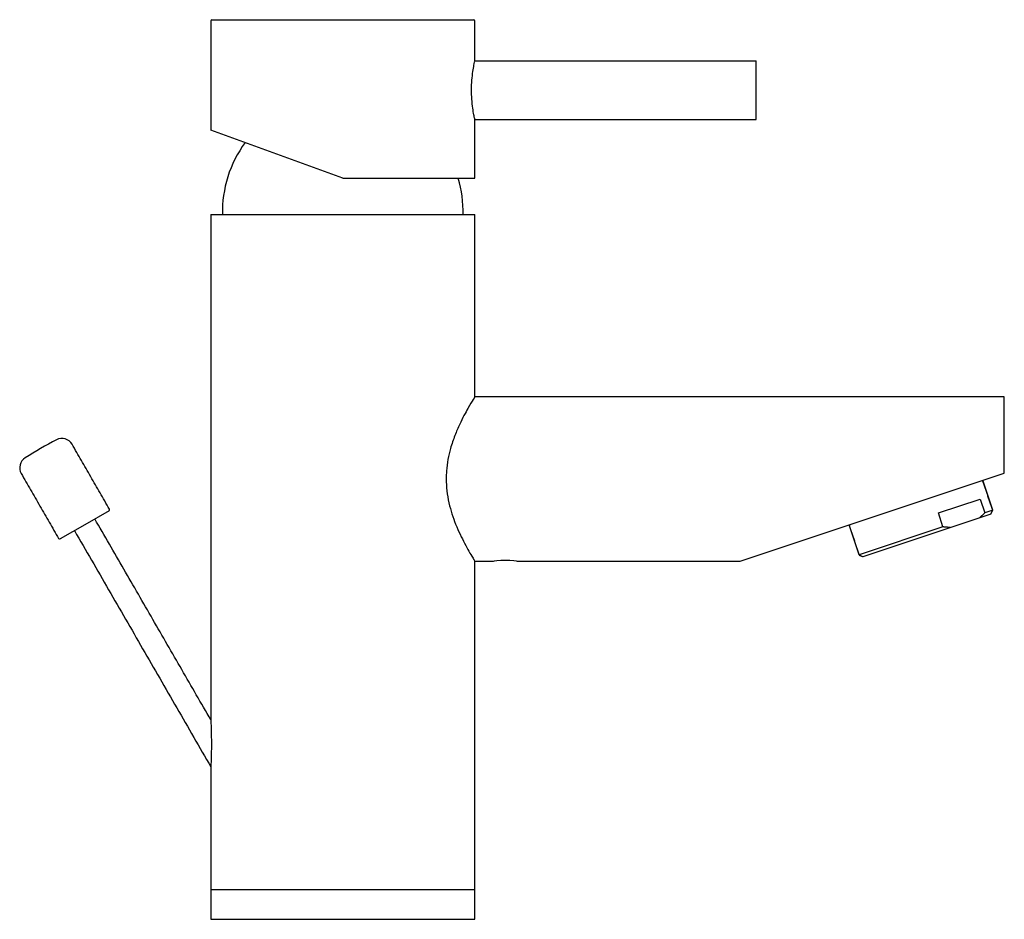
# Model space of a CAD drawing. Header units: millimetres. Extents: x 4014.187 to 4014.355, y 1979.738 to 1979.891.
import ezdxf

# ---------------------------------------------------------------- set-up
doc = ezdxf.new("R2010")
doc.units = ezdxf.units.MM
doc.layers.add('SANINDUSA', color=3, linetype='Continuous')

msp = doc.modelspace()

# ---------------------------------------------------------------- linework, layer by layer
at = {"layer": 'SANINDUSA'}
for p, q in [((4014.22002717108, 1979.890876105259), (4014.22002717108, 1979.87226543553)), ((4014.22022717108, 1979.891076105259), (4014.26482717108, 1979.891076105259)), ((4014.26502717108, 1979.885076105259), (4014.26502717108, 1979.890876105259)), ((4014.26502717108, 1979.884076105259), (4014.31292717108, 1979.884076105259)), ((4014.31292717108, 1979.881602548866), (4014.31292717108, 1979.884076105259)), ((4014.31292717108, 1979.874076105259), (4014.31292717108, 1979.881602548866)), ((4014.26502717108, 1979.864076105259), (4014.26502717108, 1979.874076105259)), ((4014.24252717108, 1979.864076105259), (4014.22002717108, 1979.87226543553)), ((4014.24252717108, 1979.864076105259), (4014.26502717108, 1979.864076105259)), ((4014.22002717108, 1979.857876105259), (4014.26502717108, 1979.857876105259)), ((4014.355225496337, 1979.813876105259), (4014.355225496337, 1979.826876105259)), ((4014.310225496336, 1979.798876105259), (4014.355225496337, 1979.813876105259)), ((4014.353247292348, 1979.807524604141), (4014.351539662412, 1979.812647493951)), ((4014.343986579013, 1979.80707293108), (4014.351118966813, 1979.80945039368)), ((4014.351118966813, 1979.80945039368), (4014.351909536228, 1979.807078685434)), ((4014.202714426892, 1979.807462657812), (4014.198557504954, 1979.805062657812)), ((4014.353247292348, 1979.807524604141), (4014.351909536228, 1979.807078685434)), ((4014.352931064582, 1979.806892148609), (4014.353247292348, 1979.807524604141)), ((4014.352931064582, 1979.806892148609), (4014.331111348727, 1979.799618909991)), ((4014.344777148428, 1979.804701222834), (4014.343986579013, 1979.80707293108)), ((4014.198557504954, 1979.805062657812), (4014.194400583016, 1979.802662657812)), ((4014.330478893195, 1979.799935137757), (4014.328771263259, 1979.805058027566)), ((4014.344777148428, 1979.804701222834), (4014.330478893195, 1979.799935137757)), ((4014.331111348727, 1979.799618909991), (4014.330478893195, 1979.799935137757)), ((4014.24252717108, 1979.742876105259), (4014.22002717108, 1979.742876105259)), ((4014.26502717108, 1979.742876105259), (4014.24252717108, 1979.742876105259)), ((4014.22002717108, 1979.737876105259), (4014.24252717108, 1979.737876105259)), ((4014.24252717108, 1979.737876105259), (4014.26502717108, 1979.737876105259))]:
    msp.add_line(p, q, dxfattribs=at)
at = {"layer": 'SANINDUSA', "flags": 128}
msp.add_lwpolyline([(4014.268201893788, 1979.79887617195), (4014.268201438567, 1979.798876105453), (4014.268357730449, 1979.798899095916), (4014.268795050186, 1979.798954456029), (4014.26945194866, 1979.799009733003), (4014.269833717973, 1979.799027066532), (4014.270226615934, 1979.799033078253), (4014.270618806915, 1979.799027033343), (4014.27100122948, 1979.799009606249), (4014.271657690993, 1979.798954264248), (4014.272094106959, 1979.798898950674), (4014.272249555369, 1979.798876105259), (4014.272249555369, 1979.798876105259)], dxfattribs=at)
at = {"layer": 'SANINDUSA'}
for centre, radius, start, end in [((4014.22022717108, 1979.890876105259), 0.0002000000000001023, 90, 180), ((4014.26482717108, 1979.890876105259), 0.0002000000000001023, 0, 90), ((4014.242022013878, 1979.858330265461), 0.01999999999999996, 143.8230439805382, 181.3011849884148), ((4014.243032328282, 1979.858330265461), 0.02000000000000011, 358.6988150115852, 16.69590066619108), ((4014.231057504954, 1979.748771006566), 0.08000000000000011, 117.7957724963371, 122.2042275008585), ((4014.194684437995, 1979.817771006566), 0.002000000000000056, 30.00000000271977, 117.7957724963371), ((4014.189488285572, 1979.814771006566), 0.002000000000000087, 122.2042275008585, 210.0000000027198), ((4014.202614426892, 1979.807635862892), 0.0002000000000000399, 300.0000000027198, 30.00000000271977), ((4014.194300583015, 1979.802835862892), 0.0001999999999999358, 210.0000000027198, 300.0000000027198)]:
    msp.add_arc(centre, radius, start, end, dxfattribs=at)
for points in [[(4014.26502717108, 1979.884076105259), (4014.26502717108, 1979.885076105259)], [(4014.26502717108, 1979.874076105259), (4014.31292717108, 1979.874076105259)], [(4014.22002717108, 1979.857876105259), (4014.22002717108, 1979.772376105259)], [(4014.26502717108, 1979.826876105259), (4014.26502717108, 1979.857876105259)], [(4014.355225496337, 1979.826876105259), (4014.26502717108, 1979.826876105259)], [(4014.202787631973, 1979.807735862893), (4014.196416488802, 1979.818771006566)], [(4014.187756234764, 1979.813771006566), (4014.194127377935, 1979.802735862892)], [(4014.353247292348, 1979.807524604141), (4014.351539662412, 1979.812647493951)], [(4014.352931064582, 1979.806892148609), (4014.353247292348, 1979.807524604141)], [(4014.220050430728, 1979.771835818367), (4014.200289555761, 1979.806062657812)], [(4014.351909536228, 1979.807078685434), (4014.35099557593, 1979.806246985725)], [(4014.196825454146, 1979.804062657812), (4014.220050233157, 1979.76383616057)], [(4014.328771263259, 1979.805058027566), (4014.330478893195, 1979.799935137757)], [(4014.346007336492, 1979.804584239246), (4014.344777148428, 1979.804701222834)], [(4014.330478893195, 1979.799935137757), (4014.331111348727, 1979.799618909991)], [(4014.26502717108, 1979.798876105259), (4014.268201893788, 1979.798876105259)], [(4014.26502717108, 1979.742876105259), (4014.26502717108, 1979.798876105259)], [(4014.272249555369, 1979.798876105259), (4014.310225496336, 1979.798876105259)], [(4014.22002717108, 1979.76338378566), (4014.22002717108, 1979.742876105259)], [(4014.22002717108, 1979.742876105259), (4014.22002717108, 1979.737876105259)], [(4014.26502717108, 1979.737876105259), (4014.26502717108, 1979.742876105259)]]:
    msp.add_open_spline(points, degree=1, dxfattribs=at)
for points, knots in [([(4014.26502717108, 1979.874076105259), (4014.265014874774, 1979.874130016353), (4014.264990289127, 1979.874237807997), (4014.264818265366, 1979.875076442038), (4014.264621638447, 1979.876321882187), (4014.264474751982, 1979.877897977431), (4014.264449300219, 1979.879597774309), (4014.264551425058, 1979.88121817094), (4014.264737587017, 1979.882614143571), (4014.264921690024, 1979.883599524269), (4014.265029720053, 1979.884087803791), (4014.265016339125, 1979.884027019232), (4014.265012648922, 1979.884010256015)], [0, 0, 0, 0, 0.1055954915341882, 0.2111311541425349, 0.3182316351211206, 0.4265338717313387, 0.5330839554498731, 0.6376444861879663, 0.743082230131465, 0.8508686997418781, 0.9588724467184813, 1, 1, 1, 1]), ([(4014.265008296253, 1979.826845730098), (4014.265006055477, 1979.826842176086), (4014.265000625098, 1979.826833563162), (4014.264691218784, 1979.826333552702), (4014.264046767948, 1979.825262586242), (4014.263183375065, 1979.823686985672), (4014.262414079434, 1979.822148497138), (4014.261601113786, 1979.820276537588), (4014.260905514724, 1979.81824831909), (4014.260421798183, 1979.816203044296), (4014.260177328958, 1979.814453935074), (4014.260151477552, 1979.813328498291), (4014.260141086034, 1979.812876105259)], [0, 0, 0, 0, 0.06611154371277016, 0.1602171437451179, 0.3390588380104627, 0.4370787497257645, 0.5372906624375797, 0.6489315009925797, 0.7638116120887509, 0.850747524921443, 0.9400048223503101, 1, 1, 1, 1]), ([(4014.260141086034, 1979.812876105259), (4014.26016474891, 1979.812189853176), (4014.260212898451, 1979.810793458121), (4014.260700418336, 1979.808113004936), (4014.261538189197, 1979.805593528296), (4014.262515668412, 1979.803390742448), (4014.263313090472, 1979.801815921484), (4014.264067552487, 1979.800464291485), (4014.264638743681, 1979.799504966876), (4014.264978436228, 1979.798954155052), (4014.264999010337, 1979.79892133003), (4014.265008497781, 1979.798906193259)], [0, 0, 0, 0, 0.09093621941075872, 0.1850382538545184, 0.3682617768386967, 0.4711842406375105, 0.5764782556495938, 0.690957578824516, 0.8094929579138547, 0.9121505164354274, 1, 1, 1, 1]), ([(4014.22002717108, 1979.772376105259), (4014.22002782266, 1979.772362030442), (4014.220029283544, 1979.7723304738), (4014.220042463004, 1979.772038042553), (4014.220071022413, 1979.771351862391), (4014.220122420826, 1979.769812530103), (4014.220151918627, 1979.767671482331), (4014.220122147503, 1979.765692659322), (4014.220077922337, 1979.764411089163), (4014.220047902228, 1979.763765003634), (4014.220029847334, 1979.76342452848), (4014.220028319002, 1979.763396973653), (4014.220027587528, 1979.76338378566)], [0, 0, 0, 0, 0.03467658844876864, 0.07774713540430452, 0.1468095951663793, 0.280709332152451, 0.5318082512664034, 0.7345994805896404, 0.8241540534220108, 0.9145595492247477, 0.9591074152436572, 1, 1, 1, 1])]:
    msp.add_open_spline(points, degree=3, knots=knots, dxfattribs=at)

doc.saveas('drawing.dxf')
